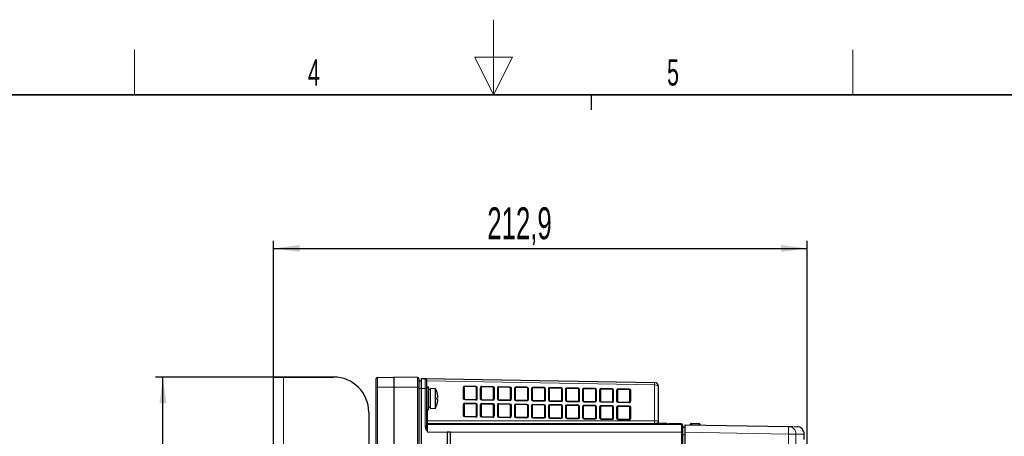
# Model space of a CAD drawing. Header units: millimetres. Extents: x 5 to 418, y 2 to 292.
# Tile 44 of 51: x 154 to 285, y 237 to 292. Entities that reach past the tile are written whole.
import ezdxf

# ---------------------------------------------------------------- set-up
doc = ezdxf.new("R2010")
doc.units = ezdxf.units.MM
doc.layers.add('SLD-0', color=7, linetype='Continuous')
doc.styles.add('SLDTEXTSTYLE0', font='TXT', dxfattribs={"width": 0.605})
doc.dimstyles.new('SLDDIMSTYLE0', dxfattribs={"dimtxt": 3.5, "dimasz": 3.5, "dimexe": 0, "dimexo": 0.0625, "dimgap": 0.875, "dimtad": 1, "dimlfac": 3, "dimrnd": 1e-09, "dimzin": 12, "dimdsep": 46, "dimtxsty": 'SLDTEXTSTYLE0', "dimsah": 1, "dimcen": 0.09, "dimadec": 0, "dimazin": 3, "dimtfac": 1, "dimtofl": 0, "dimtmove": 0, "dimatfit": 3, "dimfxl": 1, "dimfrac": 2, "dimtolj": 1, "dimtzin": 12, "dimarcsym": 0})
doc.dimstyles.new('SLDDIMSTYLE1', dxfattribs={"dimtxt": 4.10931, "dimasz": 3.5, "dimexe": 0, "dimexo": 0.0625, "dimgap": 1.027327, "dimtad": 1, "dimdec": 1, "dimlfac": 3, "dimrnd": 1e-09, "dimzin": 12, "dimdsep": 46, "dimtxsty": 'SLDTEXTSTYLE0', "dimsah": 1, "dimcen": 0.09, "dimadec": 0, "dimazin": 3, "dimtfac": 1, "dimtofl": 0, "dimtmove": 0, "dimatfit": 3, "dimfxl": 1, "dimfrac": 2, "dimtolj": 1, "dimtzin": 12, "dimarcsym": 0})

# ---------------------------------------------------------------- blocks, each defined once
blk = doc.blocks.new('_D_2')
at = {"layer": 'SLD-0', "color": 7}
for p, q in [((187.73, 244.97), (187.73, 263.08)), ((187.73, 262.08), (258.7, 262.08)), ((258.7, 235.47), (258.7, 263.08))]:
    blk.add_line(p, q, dxfattribs=at)
for points in [[(187.73, 262.08), (191.23, 261.62), (191.23, 262.54)], [(258.7, 262.08), (255.2, 262.54), (255.2, 261.62)]]:
    blk.add_solid(points, dxfattribs=at)
at = {"layer": 'SLD-0', "color": 7, "insert": (216.16, 267.54), "char_height": 4.233, "attachment_point": 1, "style": 'SLDTEXTSTYLE0'}
blk.add_mtext('212,9', dxfattribs=at)
blk = doc.blocks.new('_D_3')
at = {"layer": 'SLD-0'}
for p, q in [((195.73, 244.97), (172.03, 244.97)), ((173.03, 126.64), (173.03, 244.97)), ((192.9, 126.64), (172.03, 126.64))]:
    blk.add_line(p, q, dxfattribs=at)
for points in [[(173.03, 244.97), (172.57, 241.47), (173.49, 241.47)], [(173.03, 126.64), (173.49, 130.14), (172.57, 130.14)]]:
    blk.add_solid(points, dxfattribs=at)
at = {"layer": 'SLD-0', "insert": (168.52, 181.79), "char_height": 3.5, "attachment_point": 1, "rotation": 90, "style": 'SLDTEXTSTYLE0'}
blk.add_mtext('355', dxfattribs=at)

msp = doc.modelspace()

# ---------------------------------------------------------------- linework, layer by layer
at = {"color": 7, "linetype": 'Continuous', "lineweight": 25}
for p, q in [((187.7327, 131.635), (187.7327, 244.9684)), ((187.7327, 244.9684), (189.0661, 244.9684)), ((189.0661, 244.9684), (195.7327, 244.9684)), ((201.5631, 244.9305), (203.7327, 244.9684)), ((203.7327, 244.9684), (203.7327, 243.635)), ((206.9023, 244.913), (203.7327, 244.9684)), ((201.3994, 243.635), (201.3994, 244.7639)), ((201.3994, 132.9684), (201.3994, 243.635)), ((203.7327, 243.635), (203.7327, 132.9684)), ((207.0661, 244.7464), (207.0661, 243.635)), ((207.0661, 244.4597), (207.3994, 244.4655)), ((207.0661, 243.635), (207.0661, 138.0177)), ((207.3994, 243.4599), (207.3994, 244.7931)), ((207.3994, 244.7931), (207.9023, 244.7843)), ((207.9023, 244.7843), (238.4081, 244.2518)), ((208.0661, 244.6176), (208.0661, 243.4512)), ((208.3327, 243.6322), (208.0661, 243.6322)), ((208.3327, 240.6322), (208.3327, 243.6322)), ((213.0661, 243.5917), (213.0661, 242.1251)), ((214.6342, 243.6661), (213.1678, 243.6917)), ((214.7325, 242.0995), (214.7325, 243.5661)), ((215.332, 243.5522), (215.332, 242.0855)), ((216.9002, 243.6266), (215.4338, 243.6522)), ((216.9984, 242.0599), (216.9984, 243.5266)), ((217.598, 243.5126), (217.598, 242.046)), ((219.1662, 243.587), (217.6998, 243.6126)), ((221.4321, 243.5475), (219.9657, 243.5731)), ((223.6981, 243.5079), (222.2317, 243.5335)), ((238.8994, 243.7519), (238.8994, 239.1359)), ((207.3994, 138.1379), (207.3994, 243.4599)), ((208.0661, 243.4512), (208.0661, 238.4524)), ((208.5994, 243.2989), (208.3327, 243.2989)), ((209.2661, 243.4155), (208.5994, 243.4655)), ((208.5994, 240.7989), (208.5994, 243.4655)), ((209.2661, 240.8489), (209.2661, 243.4155)), ((209.4779, 242.9099), (209.4792, 242.9101)), ((219.2644, 242.0204), (219.2644, 243.487)), ((219.864, 243.4731), (219.864, 242.0064)), ((221.5304, 241.9808), (221.5304, 243.4475)), ((222.13, 243.4335), (222.13, 241.9669)), ((223.7964, 241.9413), (223.7964, 243.4079)), ((224.3959, 243.394), (224.3959, 241.9273)), ((225.9641, 243.4684), (224.4977, 243.494)), ((226.0624, 241.9017), (226.0624, 243.3684)), ((226.6619, 243.3544), (226.6619, 241.8878)), ((228.2301, 243.4288), (226.7637, 243.4544)), ((228.3283, 241.8622), (228.3283, 243.3288)), ((228.9279, 243.3149), (228.9279, 241.8482)), ((230.4961, 243.3893), (229.0296, 243.4148)), ((230.5943, 241.8226), (230.5943, 243.2893)), ((231.1939, 243.2753), (231.1939, 241.8087)), ((232.762, 243.3497), (231.2956, 243.3753)), ((232.8603, 241.7831), (232.8603, 243.2497)), ((233.4598, 243.2358), (233.4598, 241.7691)), ((235.028, 243.3101), (233.5616, 243.3357)), ((235.1263, 241.7435), (235.1263, 243.2102)), ((208.3327, 240.9655), (208.5994, 240.9655)), ((209.4543, 241.2807), (209.4555, 241.2805)), ((209.4649, 242.0125), (209.5598, 241.9992)), ((209.5625, 242.1885), (209.4673, 242.1751)), ((213.0661, 241.325), (213.0661, 239.8583)), ((213.1643, 242.0251), (214.6307, 241.9995)), ((214.6342, 241.3994), (213.1678, 241.425)), ((214.7325, 239.8327), (214.7325, 241.2994)), ((215.332, 241.2854), (215.332, 239.8188)), ((215.4303, 241.9856), (216.8967, 241.96)), ((216.9002, 241.3598), (215.4338, 241.3854)), ((216.9984, 239.7932), (216.9984, 241.2598)), ((217.598, 241.2459), (217.598, 239.7792)), ((217.6963, 241.946), (219.1627, 241.9204)), ((219.1662, 241.3203), (217.6998, 241.3459)), ((219.2644, 239.7536), (219.2644, 241.2203)), ((219.864, 241.2063), (219.864, 239.7397)), ((219.9622, 241.9065), (221.4287, 241.8809)), ((221.4321, 241.2807), (219.9657, 241.3063)), ((221.5304, 239.7141), (221.5304, 241.1807)), ((222.13, 241.1668), (222.13, 239.7001)), ((222.2282, 241.8669), (223.6946, 241.8413)), ((223.6981, 241.2412), (222.2317, 241.2667)), ((223.7964, 239.6745), (223.7964, 241.1412)), ((224.3959, 241.1272), (224.3959, 239.6606)), ((224.4942, 241.8273), (225.9606, 241.8018)), ((225.9641, 241.2016), (224.4977, 241.2272)), ((226.0624, 239.635), (226.0624, 241.1016)), ((226.6619, 241.0877), (226.6619, 239.621)), ((226.7602, 241.7878), (228.2266, 241.7622)), ((228.2301, 241.162), (226.7637, 241.1876)), ((228.3283, 239.5954), (228.3283, 241.0621)), ((228.9279, 241.0481), (228.9279, 239.5815)), ((229.0261, 241.7482), (230.4926, 241.7226)), ((230.4961, 241.1225), (229.0296, 241.1481)), ((230.5943, 239.5559), (230.5943, 241.0225)), ((231.1939, 241.0086), (231.1939, 239.5419)), ((231.2921, 241.7087), (232.7585, 241.6831)), ((232.762, 241.0829), (231.2956, 241.1085)), ((232.8603, 239.5163), (232.8603, 240.983)), ((233.4598, 240.969), (233.4598, 239.5024)), ((233.5581, 241.6691), (235.0245, 241.6435)), ((235.028, 241.0434), (233.5616, 241.069)), ((235.1263, 239.4768), (235.1263, 240.9434)), ((200.3994, 240.3017), (200.3994, 139.333)), ((208.0661, 240.6322), (208.3327, 240.6322)), ((208.5994, 240.7989), (209.2661, 240.8489)), ((213.1643, 239.7584), (214.6307, 239.7328)), ((215.4303, 239.7188), (216.8967, 239.6932)), ((217.6963, 239.6792), (219.1627, 239.6537)), ((219.9622, 239.6397), (221.4287, 239.6141)), ((222.2282, 239.6001), (223.6946, 239.5745)), ((224.4942, 239.5606), (225.9606, 239.535)), ((226.7602, 239.521), (228.2266, 239.4954)), ((229.0261, 239.4815), (230.4926, 239.4559)), ((231.2921, 239.4419), (232.7585, 239.4163)), ((233.5581, 239.4024), (235.0245, 239.3768)), ((239.9661, 238.7989), (238.4037, 238.7989)), ((238.8994, 239.1359), (238.8994, 238.8989)), ((239.9906, 238.7619), (239.9882, 238.762)), ((241.9661, 238.7575), (240.2936, 238.7581)), ((240.2937, 238.7581), (240.2936, 238.7581)), ((242.1327, 238.5909), (242.1327, 238.4857)), ((242.1327, 238.4857), (242.1327, 237.6525)), ((242.1327, 238.3017), (242.4661, 238.3017)), ((242.4661, 238.6294), (256.2196, 238.3893)), ((242.4661, 237.6296), (242.4661, 238.6294)), ((243.1477, 238.623), (243.1476, 238.6175)), ((243.3144, 238.7866), (244.2994, 238.7863)), ((244.4661, 238.6196), (244.4661, 238.5945)), ((256.2196, 238.3893), (256.8125, 238.379)), ((256.969, 238.3763), (257.3168, 238.3702)), ((211.282, 237.6322), (210.8412, 237.6322)), ((210.8412, 237.6322), (210.8412, 144.2989)), ((211.282, 144.2989), (211.282, 237.6322)), ((242.1327, 237.6525), (242.1327, 150.6322)), ((242.4661, 150.6408), (242.4661, 237.6296)), ((258.2994, 236.6725), (258.2994, 237.3703))]:
    msp.add_line(p, q, dxfattribs=at)
at = {"color": 7, "linetype": 'Continuous', "lineweight": 18}
for p, q in [((189.0661, 244.9684), (189.0661, 131.635)), ((201.5631, 244.9305), (201.5631, 243.635)), ((206.9023, 243.635), (206.9023, 244.913)), ((201.5631, 243.635), (201.3994, 243.635)), ((201.5631, 243.635), (201.5631, 132.9684)), ((201.5631, 243.635), (203.7327, 243.635)), ((206.9023, 243.635), (203.7327, 243.635)), ((206.9023, 138.0177), (206.9023, 243.635)), ((206.9023, 243.635), (207.0661, 243.635)), ((238.4081, 243.9185), (208.0661, 244.4481)), ((212.9678, 242.1251), (212.9678, 243.5917)), ((212.9678, 243.5917), (213.0661, 243.5917)), ((213.1713, 243.7917), (214.6377, 243.7661)), ((214.7325, 243.5661), (214.8342, 243.5661)), ((214.8342, 243.5661), (214.8342, 242.0995)), ((215.2338, 242.0855), (215.2338, 243.5522)), ((215.2338, 243.5522), (215.332, 243.5522)), ((215.4373, 243.7521), (216.9037, 243.7266)), ((216.9984, 243.5266), (217.1002, 243.5266)), ((217.1002, 243.5266), (217.1002, 242.0599)), ((217.4998, 242.046), (217.4998, 243.5126)), ((217.4998, 243.5126), (217.598, 243.5126)), ((217.7032, 243.7126), (219.1697, 243.687)), ((219.9692, 243.673), (221.4356, 243.6474)), ((222.2352, 243.6335), (223.7016, 243.6079)), ((224.5012, 243.5939), (225.9676, 243.5683)), ((226.7672, 243.5544), (228.2336, 243.5288)), ((229.0331, 243.5148), (230.4995, 243.4892)), ((238.4081, 239.1359), (238.4081, 243.9185)), ((207.3994, 243.4657), (207.0661, 243.4599)), ((207.9024, 243.4512), (207.3994, 243.4599)), ((207.9024, 238.4524), (207.9024, 243.4512)), ((208.0661, 243.4512), (207.9024, 243.4512)), ((219.2644, 243.487), (219.3662, 243.487)), ((219.3662, 243.487), (219.3662, 242.0204)), ((219.7657, 242.0064), (219.7657, 243.4731)), ((219.7657, 243.4731), (219.864, 243.4731)), ((221.5304, 243.4475), (221.6321, 243.4475)), ((221.6321, 243.4475), (221.6321, 241.9808)), ((222.0317, 241.9669), (222.0317, 243.4335)), ((222.0317, 243.4335), (222.13, 243.4335)), ((223.7964, 243.4079), (223.8981, 243.4079)), ((223.8981, 243.4079), (223.8981, 241.9413)), ((224.2977, 241.9273), (224.2977, 243.394)), ((224.2977, 243.394), (224.3959, 243.394)), ((226.0624, 243.3684), (226.1641, 243.3684)), ((226.1641, 243.3684), (226.1641, 241.9017)), ((226.5637, 241.8878), (226.5637, 243.3544)), ((226.5637, 243.3544), (226.6619, 243.3544)), ((228.3283, 243.3288), (228.4301, 243.3288)), ((228.4301, 243.3288), (228.4301, 241.8622)), ((228.8296, 241.8482), (228.8296, 243.3149)), ((228.8296, 243.3149), (228.9279, 243.3149)), ((230.5943, 243.2893), (230.6961, 243.2893)), ((230.6961, 243.2893), (230.6961, 241.8226)), ((231.0956, 241.8087), (231.0956, 243.2753)), ((231.0956, 243.2753), (231.1939, 243.2753)), ((231.2991, 243.4753), (232.7655, 243.4497)), ((232.8603, 243.2497), (232.962, 243.2497)), ((232.962, 243.2497), (232.962, 241.7831)), ((233.3616, 241.7691), (233.3616, 243.2358)), ((233.3616, 243.2358), (233.4598, 243.2358)), ((233.5651, 243.4357), (235.0315, 243.4101)), ((235.1263, 243.2102), (235.228, 243.2102)), ((235.228, 243.2102), (235.228, 241.7435)), ((212.9678, 242.1251), (213.0661, 242.1251)), ((212.9678, 239.8583), (212.9678, 241.325)), ((212.9678, 241.325), (213.0661, 241.325)), ((214.6307, 241.8995), (213.1643, 241.9251)), ((213.1713, 241.5249), (214.6377, 241.4993)), ((214.7325, 242.0995), (214.8342, 242.0995)), ((214.7325, 241.2994), (214.8342, 241.2994)), ((214.8342, 241.2994), (214.8342, 239.8327)), ((215.2338, 242.0855), (215.332, 242.0855)), ((215.2338, 239.8188), (215.2338, 241.2854)), ((215.2338, 241.2854), (215.332, 241.2854)), ((216.8967, 241.86), (215.4303, 241.8856)), ((215.4373, 241.4854), (216.9037, 241.4598)), ((216.9984, 242.0599), (217.1002, 242.0599)), ((216.9984, 241.2598), (217.1002, 241.2598)), ((217.1002, 241.2598), (217.1002, 239.7932)), ((217.4998, 242.046), (217.598, 242.046)), ((217.4998, 239.7792), (217.4998, 241.2459)), ((217.4998, 241.2459), (217.598, 241.2459)), ((219.1627, 241.8204), (217.6963, 241.846)), ((217.7032, 241.4458), (219.1697, 241.4202)), ((219.2644, 242.0204), (219.3662, 242.0204)), ((219.2644, 241.2203), (219.3662, 241.2203)), ((219.3662, 241.2203), (219.3662, 239.7536)), ((219.7657, 242.0064), (219.864, 242.0064)), ((219.7657, 239.7397), (219.7657, 241.2063)), ((219.7657, 241.2063), (219.864, 241.2063)), ((221.4287, 241.7809), (219.9622, 241.8065)), ((219.9692, 241.4063), (221.4356, 241.3807)), ((221.5304, 241.9808), (221.6321, 241.9808)), ((221.5304, 241.1807), (221.6321, 241.1807)), ((221.6321, 241.1807), (221.6321, 239.7141)), ((222.0317, 241.9669), (222.13, 241.9669)), ((222.0317, 239.7001), (222.0317, 241.1668)), ((222.0317, 241.1668), (222.13, 241.1668)), ((223.6946, 241.7413), (222.2282, 241.7669)), ((222.2352, 241.3667), (223.7016, 241.3411)), ((223.7964, 241.9413), (223.8981, 241.9413)), ((223.7964, 241.1412), (223.8981, 241.1412)), ((223.8981, 241.1412), (223.8981, 239.6745)), ((224.2977, 241.9273), (224.3959, 241.9273)), ((224.2977, 239.6606), (224.2977, 241.1272)), ((224.2977, 241.1272), (224.3959, 241.1272)), ((225.9606, 241.7018), (224.4942, 241.7274)), ((224.5012, 241.3272), (225.9676, 241.3016)), ((226.0624, 241.9017), (226.1641, 241.9017)), ((226.0624, 241.1016), (226.1641, 241.1016)), ((226.1641, 241.1016), (226.1641, 239.635)), ((226.5637, 241.8878), (226.6619, 241.8878)), ((226.5637, 239.621), (226.5637, 241.0877)), ((226.5637, 241.0877), (226.6619, 241.0877)), ((228.2266, 241.6622), (226.7602, 241.6878)), ((226.7672, 241.2876), (228.2336, 241.262)), ((228.3283, 241.8622), (228.4301, 241.8622)), ((228.3283, 241.0621), (228.4301, 241.0621)), ((228.4301, 241.0621), (228.4301, 239.5954)), ((228.8296, 241.8482), (228.9279, 241.8482)), ((228.8296, 239.5815), (228.8296, 241.0481)), ((228.8296, 241.0481), (228.9279, 241.0481)), ((230.4926, 241.6227), (229.0261, 241.6483)), ((229.0331, 241.2481), (230.4995, 241.2225)), ((230.5943, 241.8226), (230.6961, 241.8226)), ((230.5943, 241.0225), (230.6961, 241.0225)), ((230.6961, 241.0225), (230.6961, 239.5559)), ((231.0956, 241.8087), (231.1939, 241.8087)), ((231.0956, 239.5419), (231.0956, 241.0086)), ((231.0956, 241.0086), (231.1939, 241.0086)), ((232.7585, 241.5831), (231.2921, 241.6087)), ((231.2991, 241.2085), (232.7655, 241.1829)), ((232.8603, 241.7831), (232.962, 241.7831)), ((232.8603, 240.983), (232.962, 240.983)), ((232.962, 240.983), (232.962, 239.5163)), ((233.3616, 241.7691), (233.4598, 241.7691)), ((233.3616, 239.5024), (233.3616, 240.969)), ((233.3616, 240.969), (233.4598, 240.969)), ((235.0245, 241.5436), (233.5581, 241.5692)), ((233.5651, 241.169), (235.0315, 241.1434)), ((235.1263, 241.7435), (235.228, 241.7435)), ((235.1263, 240.9434), (235.228, 240.9434)), ((235.228, 240.9434), (235.228, 239.4768)), ((208.2298, 240.6322), (208.2298, 239.1267)), ((212.9678, 239.8583), (213.0661, 239.8583)), ((214.6307, 239.6328), (213.1643, 239.6584)), ((214.7325, 239.8327), (214.8342, 239.8327)), ((215.2338, 239.8188), (215.332, 239.8188)), ((216.8967, 239.5932), (215.4303, 239.6188)), ((216.9984, 239.7932), (217.1002, 239.7932)), ((217.4998, 239.7792), (217.598, 239.7792)), ((219.2644, 239.7536), (219.3662, 239.7536)), ((219.7657, 239.7397), (219.864, 239.7397)), ((221.5304, 239.7141), (221.6321, 239.7141)), ((222.0317, 239.7001), (222.13, 239.7001)), ((223.7964, 239.6745), (223.8981, 239.6745)), ((224.2977, 239.6606), (224.3959, 239.6606)), ((226.0624, 239.635), (226.1641, 239.635)), ((226.5637, 239.621), (226.6619, 239.621)), ((228.3283, 239.5954), (228.4301, 239.5954)), ((228.8296, 239.5815), (228.9279, 239.5815)), ((208.0661, 238.4524), (207.9024, 238.4524)), ((208.0661, 239.1267), (208.2298, 239.1267)), ((208.2298, 239.1267), (238.4081, 239.1359)), ((238.3994, 238.8026), (208.2327, 238.7934)), ((208.2327, 238.7934), (208.2327, 238.6418)), ((208.2327, 238.6418), (241.9661, 238.6523)), ((219.1627, 239.5537), (217.6963, 239.5793)), ((221.4287, 239.5141), (219.9622, 239.5397)), ((223.6946, 239.4746), (222.2282, 239.5002)), ((225.9606, 239.435), (224.4942, 239.4606)), ((228.2266, 239.3955), (226.7602, 239.4211)), ((230.4926, 239.3559), (229.0261, 239.3815)), ((230.5943, 239.5559), (230.6961, 239.5559)), ((231.0956, 239.5419), (231.1939, 239.5419)), ((232.7585, 239.3163), (231.2921, 239.3419)), ((232.8603, 239.5163), (232.962, 239.5163)), ((233.3616, 239.5024), (233.4598, 239.5024)), ((235.0245, 239.2768), (233.5581, 239.3024)), ((235.1263, 239.4768), (235.228, 239.4768)), ((238.3994, 238.7989), (238.3994, 238.8026)), ((238.8994, 239.1359), (238.4081, 239.1359)), ((239.9661, 238.7639), (239.9661, 238.7989)), ((239.9661, 238.7639), (239.9938, 238.7615)), ((241.9661, 238.6523), (241.9661, 238.7575)), ((243.1531, 238.6174), (243.1477, 238.623)), ((243.3144, 238.7866), (243.3679, 238.7322)), ((243.3679, 238.7322), (244.2994, 238.7322)), ((243.3679, 238.7322), (243.3679, 238.6137)), ((244.2994, 238.7322), (244.2994, 238.7863)), ((244.2994, 238.7322), (244.2994, 238.5974)), ((241.969, 237.6525), (208.2298, 237.642)), ((241.969, 150.6322), (241.969, 237.6525)), ((242.1327, 237.6525), (241.969, 237.6525)), ((242.4661, 237.3017), (242.1327, 237.3017)), ((256.2226, 237.3895), (242.4661, 237.6296)), ((256.2226, 231.1018), (256.2226, 237.3895)), ((256.2226, 237.3895), (257.1987, 237.3895)), ((257.1987, 237.3895), (257.1987, 231.0352)), ((257.1987, 237.3895), (258.2994, 237.3703))]:
    msp.add_line(p, q, dxfattribs=at)
at = {"color": 7, "linetype": 'Continuous', "lineweight": 25}
for centre, radius, start, end in [((195.7327, 240.3017), 4.6667, 0, 90), ((201.5661, 244.7639), 0.1667, 91, 180), ((206.8994, 244.7464), 0.1667, 0, 89), ((207.8994, 244.6176), 0.1667, 0, 89), ((213.1661, 243.5917), 0.1, 89, 180), ((214.6325, 243.5661), 0.1, 0, 89), ((215.432, 243.5522), 0.1, 89, 180), ((216.8984, 243.5266), 0.1, 0, 89), ((217.698, 243.5126), 0.1, 89, 180), ((219.1644, 243.487), 0.1, 0, 89), ((219.964, 243.4731), 0.1, 89, 180), ((221.4304, 243.4475), 0.1, 0, 89), ((222.23, 243.4335), 0.1, 89, 180), ((223.6964, 243.4079), 0.1, 0, 89), ((238.3994, 243.7519), 0.5, 0, 89), ((206.9285, 242.1322), 2.6667, 16.959977, 28.767073), ((206.9183, 242.1327), 2.675, 8.022847, 16.890032), ((209.1482, 242.3345), 0.4393, 340.581663, 353.105629), ((207.2944, 242.2189), 2.2908, 1.573549, 7.202062), ((224.4959, 243.394), 0.1, 89, 180), ((225.9624, 243.3684), 0.1, 0, 89), ((226.7619, 243.3544), 0.1, 89, 180), ((228.2283, 243.3288), 0.1, 0, 89), ((229.0279, 243.3149), 0.1, 89, 180), ((230.4943, 243.2893), 0.1, 0, 89), ((231.2939, 243.2753), 0.1, 89, 180), ((232.7603, 243.2497), 0.1, 0, 89), ((233.5598, 243.2358), 0.1, 89, 180), ((235.0263, 243.2102), 0.1, 0, 89), ((206.9285, 242.1322), 2.6667, 331.232927, 341.374656), ((206.9193, 242.1315), 2.674, 341.448082, 350.313541), ((206.814, 242.1322), 2.6536, 357.415315, 0.925668), ((207.2986, 242.0342), 2.2839, 351.116668, 356.783555), ((209.152, 241.8667), 0.4287, 5.27194, 18.005215), ((213.1661, 242.1251), 0.1, 180, 269), ((213.1661, 241.325), 0.1, 89, 180), ((214.6325, 242.0995), 0.1, 269, 0), ((214.6325, 241.2994), 0.1, 0, 89), ((215.432, 242.0855), 0.1, 180, 269), ((215.432, 241.2854), 0.1, 89, 180), ((216.8984, 242.0599), 0.1, 269, 0), ((216.8984, 241.2598), 0.1, 0, 89), ((217.698, 242.046), 0.1, 180, 269), ((217.698, 241.2459), 0.1, 89, 180), ((219.1644, 242.0204), 0.1, 269, 0), ((219.1644, 241.2203), 0.1, 0, 89), ((219.964, 242.0064), 0.1, 180, 269), ((219.964, 241.2063), 0.1, 89, 180), ((221.4304, 241.9808), 0.1, 269, 0), ((221.4304, 241.1807), 0.1, 0, 89), ((222.23, 241.9669), 0.1, 180, 269), ((222.23, 241.1668), 0.1, 89, 180), ((223.6964, 241.9413), 0.1, 269, 0), ((223.6964, 241.1412), 0.1, 0, 89), ((224.4959, 241.9273), 0.1, 180, 269), ((224.4959, 241.1272), 0.1, 89, 180), ((225.9624, 241.9017), 0.1, 269, 0), ((225.9624, 241.1016), 0.1, 0, 89), ((226.7619, 241.8878), 0.1, 180, 269), ((226.7619, 241.0877), 0.1, 89, 180), ((228.2283, 241.8622), 0.1, 269, 0), ((228.2283, 241.0621), 0.1, 0, 89), ((229.0279, 241.8482), 0.1, 180, 269), ((229.0279, 241.0481), 0.1, 89, 180), ((230.4943, 241.8226), 0.1, 269, 0), ((230.4943, 241.0225), 0.1, 0, 89), ((231.2939, 241.8087), 0.1, 180, 269), ((231.2939, 241.0086), 0.1, 89, 180), ((232.7603, 241.7831), 0.1, 269, 0), ((232.7603, 240.983), 0.1, 0, 89), ((233.5598, 241.7691), 0.1, 180, 269), ((233.5598, 240.969), 0.1, 89, 180), ((235.0263, 241.7435), 0.1, 269, 0), ((235.0263, 240.9434), 0.1, 0, 89), ((213.1661, 239.8583), 0.1, 180, 269), ((214.6325, 239.8327), 0.1, 269, 0), ((215.432, 239.8188), 0.1, 180, 269), ((216.8984, 239.7932), 0.1, 269, 0), ((217.698, 239.7792), 0.1, 180, 269), ((219.1644, 239.7536), 0.1, 269, 0), ((219.964, 239.7397), 0.1, 180, 269), ((221.4304, 239.7141), 0.1, 269, 0), ((222.23, 239.7001), 0.1, 180, 269), ((223.6964, 239.6745), 0.1, 269, 0), ((224.4959, 239.6606), 0.1, 180, 269), ((225.9624, 239.635), 0.1, 269, 0), ((226.7619, 239.621), 0.1, 180, 269), ((228.2283, 239.5954), 0.1, 269, 0), ((229.0279, 239.5815), 0.1, 180, 269), ((230.4943, 239.5559), 0.1, 269, 0), ((231.2939, 239.5419), 0.1, 180, 269), ((232.7603, 239.5163), 0.1, 269, 0), ((233.5598, 239.5024), 0.1, 180, 269), ((235.0263, 239.4768), 0.1, 269, 0), ((238.9994, 238.8989), 0.1, 180, 270), ((239.9661, 238.6322), 0.1667, 49.840918, 90), ((241.9661, 238.5909), 0.1667, 0, 89.982543), ((257.2994, 237.3703), 1, 0.297141, 89)]:
    msp.add_arc(centre, radius, start, end, dxfattribs=at)
at = {"color": 7, "linetype": 'Continuous', "lineweight": 18}
for centre, radius, start, end in [((213.1678, 243.5917), 0.2, 89, 180), ((211.7365, 243.7917), 1.4348, 356.002642, 359.998576), ((213.2029, 243.7661), 1.4348, 356.002642, 359.998576), ((214.6342, 243.5661), 0.2, 0, 89), ((215.4338, 243.5522), 0.2, 89, 180), ((214.0025, 243.7522), 1.4348, 356.002642, 359.998576), ((215.4689, 243.7266), 1.4348, 356.002642, 359.998576), ((216.9002, 243.5266), 0.2, 0, 89), ((217.6998, 243.5126), 0.2, 89, 180), ((216.2684, 243.7126), 1.4348, 356.002642, 359.998576), ((217.7349, 243.687), 1.4348, 356.002642, 359.998576), ((219.1662, 243.487), 0.2, 0, 89), ((219.9657, 243.4731), 0.2, 89, 180), ((218.5344, 243.6731), 1.4348, 356.002642, 359.998576), ((220.0008, 243.6475), 1.4348, 356.002642, 359.998576), ((221.4321, 243.4475), 0.2, 0, 89), ((222.2317, 243.4335), 0.2, 89, 180), ((220.8004, 243.6335), 1.4348, 356.002642, 359.998576), ((222.2668, 243.6079), 1.4348, 356.002642, 359.998576), ((223.6981, 243.4079), 0.2, 0, 89), ((224.4977, 243.394), 0.2, 89, 180), ((223.0664, 243.594), 1.4348, 356.002642, 359.998576), ((224.5328, 243.5684), 1.4348, 356.002642, 359.998576), ((225.9641, 243.3684), 0.2, 0, 89), ((226.7637, 243.3544), 0.2, 89, 180), ((225.3324, 243.5544), 1.4348, 356.002642, 359.998576), ((226.7988, 243.5288), 1.4348, 356.002642, 359.998576), ((228.2301, 243.3288), 0.2, 0, 89), ((229.0296, 243.3149), 0.2, 89, 180), ((227.5983, 243.5149), 1.4348, 356.002642, 359.998576), ((233.6323, 244.0852), 4.7788, 358.001617, 1.998383), ((229.0647, 243.4893), 1.4348, 356.002642, 359.998576), ((230.4961, 243.2893), 0.2, 0, 89), ((231.2956, 243.2753), 0.2, 89, 180), ((229.8643, 243.4753), 1.4348, 356.002642, 359.998576), ((231.3307, 243.4497), 1.4348, 356.002642, 359.998576), ((232.762, 243.2497), 0.2, 0, 89), ((233.5616, 243.2358), 0.2, 89, 180), ((232.1303, 243.4358), 1.4348, 356.002642, 359.998576), ((233.5967, 243.4102), 1.4348, 356.002642, 359.998576), ((235.028, 243.2102), 0.2, 0, 89), ((213.1678, 242.1251), 0.2, 180, 269), ((213.1678, 241.325), 0.2, 89, 180), ((211.7316, 241.9751), 1.4336, 358.001617, 1.998383), ((211.7365, 241.525), 1.4348, 356.002642, 359.998576), ((214.6342, 242.0995), 0.2, 269, 0), ((213.198, 241.9495), 1.4336, 358.001617, 1.998383), ((213.2029, 241.4994), 1.4348, 356.002642, 359.998576), ((214.6342, 241.2994), 0.2, 0, 89), ((215.4338, 242.0855), 0.2, 180, 269), ((215.4338, 241.2854), 0.2, 89, 180), ((213.9975, 241.9356), 1.4336, 358.001617, 1.998383), ((214.0025, 241.4854), 1.4348, 356.002642, 359.998576), ((216.9002, 242.0599), 0.2, 269, 0), ((215.4639, 241.91), 1.4336, 358.001617, 1.998383), ((215.4689, 241.4598), 1.4348, 356.002642, 359.998576), ((216.9002, 241.2598), 0.2, 0, 89), ((217.6998, 242.046), 0.2, 180, 269), ((217.6998, 241.2459), 0.2, 89, 180), ((216.2635, 241.896), 1.4336, 358.001617, 1.998383), ((216.2684, 241.4459), 1.4348, 356.002642, 359.998576), ((219.1662, 242.0204), 0.2, 269, 0), ((217.7299, 241.8704), 1.4336, 358.001617, 1.998383), ((217.7349, 241.4203), 1.4348, 356.002642, 359.998576), ((219.1662, 241.2203), 0.2, 0, 89), ((219.9657, 242.0064), 0.2, 180, 269), ((219.9657, 241.2063), 0.2, 89, 180), ((218.5295, 241.8565), 1.4336, 358.001617, 1.998383), ((218.5344, 241.4063), 1.4348, 356.002642, 359.998576), ((221.4321, 241.9808), 0.2, 269, 0), ((219.9959, 241.8309), 1.4336, 358.001617, 1.998383), ((220.0008, 241.3807), 1.4348, 356.002642, 359.998576), ((221.4321, 241.1807), 0.2, 0, 89), ((222.2317, 241.9669), 0.2, 180, 269), ((222.2317, 241.1668), 0.2, 89, 180), ((220.7955, 241.8169), 1.4336, 358.001617, 1.998383), ((220.8004, 241.3668), 1.4348, 356.002642, 359.998576), ((223.6981, 241.9413), 0.2, 269, 0), ((222.2619, 241.7913), 1.4336, 358.001617, 1.998383), ((222.2668, 241.3412), 1.4348, 356.002642, 359.998576), ((223.6981, 241.1412), 0.2, 0, 89), ((224.4977, 241.9273), 0.2, 180, 269), ((224.4977, 241.1272), 0.2, 89, 180), ((223.0614, 241.7774), 1.4336, 358.001617, 1.998383), ((223.0664, 241.3272), 1.4348, 356.002642, 359.998576), ((225.9641, 241.9017), 0.2, 269, 0), ((224.5279, 241.7518), 1.4336, 358.001617, 1.998383), ((224.5328, 241.3016), 1.4348, 356.002642, 359.998576), ((225.9641, 241.1016), 0.2, 0, 89), ((226.7637, 241.8878), 0.2, 180, 269), ((226.7637, 241.0877), 0.2, 89, 180), ((225.3274, 241.7378), 1.4336, 358.001617, 1.998383), ((225.3324, 241.2877), 1.4348, 356.002642, 359.998576), ((228.2301, 241.8622), 0.2, 269, 0), ((226.7938, 241.7122), 1.4336, 358.001617, 1.998383), ((226.7988, 241.2621), 1.4348, 356.002642, 359.998576), ((228.2301, 241.0621), 0.2, 0, 89), ((229.0296, 241.8482), 0.2, 180, 269), ((229.0296, 241.0481), 0.2, 89, 180), ((227.5934, 241.6982), 1.4336, 358.001617, 1.998383), ((227.5983, 241.2481), 1.4348, 356.002642, 359.998576), ((230.4961, 241.8226), 0.2, 269, 0), ((229.0598, 241.6727), 1.4336, 358.001617, 1.998383), ((229.0647, 241.2225), 1.4348, 356.002642, 359.998576), ((230.4961, 241.0225), 0.2, 0, 89), ((231.2956, 241.8087), 0.2, 180, 269), ((231.2956, 241.0086), 0.2, 89, 180), ((229.8594, 241.6587), 1.4336, 358.001617, 1.998383), ((229.8643, 241.2086), 1.4348, 356.002642, 359.998576), ((232.762, 241.7831), 0.2, 269, 0), ((231.3258, 241.6331), 1.4336, 358.001617, 1.998383), ((231.3307, 241.183), 1.4348, 356.002642, 359.998576), ((232.762, 240.983), 0.2, 0, 89), ((233.5616, 241.7691), 0.2, 180, 269), ((233.5616, 240.969), 0.2, 89, 180), ((232.1253, 241.6191), 1.4336, 358.001617, 1.998383), ((232.1303, 241.169), 1.4348, 356.002642, 359.998576), ((235.028, 241.7435), 0.2, 269, 0), ((233.5918, 241.5935), 1.4336, 358.001617, 1.998383), ((233.5967, 241.1434), 1.4348, 356.002642, 359.998576), ((235.028, 240.9434), 0.2, 0, 89), ((213.1678, 239.8583), 0.2, 180, 269), ((211.7316, 239.7084), 1.4336, 358.001617, 1.998383), ((214.6342, 239.8327), 0.2, 269, 0), ((213.198, 239.6828), 1.4336, 358.001617, 1.998383), ((215.4338, 239.8188), 0.2, 180, 269), ((213.9975, 239.6688), 1.4336, 358.001617, 1.998383), ((216.9002, 239.7932), 0.2, 269, 0), ((215.4639, 239.6432), 1.4336, 358.001617, 1.998383), ((217.6998, 239.7792), 0.2, 180, 269), ((216.2635, 239.6293), 1.4336, 358.001617, 1.998383), ((219.1662, 239.7536), 0.2, 269, 0), ((217.7299, 239.6037), 1.4336, 358.001617, 1.998383), ((219.9657, 239.7397), 0.2, 180, 269), ((218.5295, 239.5897), 1.4336, 358.001617, 1.998383), ((221.4321, 239.7141), 0.2, 269, 0), ((219.9959, 239.5641), 1.4336, 358.001617, 1.998383), ((222.2317, 239.7001), 0.2, 180, 269), ((220.7955, 239.5501), 1.4336, 358.001617, 1.998383), ((223.6981, 239.6745), 0.2, 269, 0), ((224.4977, 239.6606), 0.2, 180, 269), ((225.9641, 239.635), 0.2, 269, 0), ((226.7637, 239.621), 0.2, 180, 269), ((228.2301, 239.5954), 0.2, 269, 0), ((229.0296, 239.5815), 0.2, 180, 269), ((208.2327, 238.9601), 0.1667, 180.004364, 270.004363), ((208.2327, 238.8085), 0.1667, 180.004364, 270.004363), ((222.2619, 239.5246), 1.4336, 358.001617, 1.998383), ((223.0614, 239.5106), 1.4336, 358.001617, 1.998383), ((224.5279, 239.485), 1.4336, 358.001617, 1.998383), ((225.3274, 239.471), 1.4336, 358.001617, 1.998383), ((226.7938, 239.4454), 1.4336, 358.001617, 1.998383), ((227.5934, 239.4315), 1.4336, 358.001617, 1.998383), ((230.4961, 239.5559), 0.2, 269, 0), ((229.0598, 239.4059), 1.4336, 358.001617, 1.998383), ((231.2956, 239.5419), 0.2, 180, 269), ((229.8594, 239.3919), 1.4336, 358.001617, 1.998383), ((232.762, 239.5163), 0.2, 269, 0), ((231.3258, 239.3663), 1.4336, 358.001617, 1.998383), ((233.5616, 239.5024), 0.2, 180, 269), ((232.1253, 239.3524), 1.4336, 358.001617, 1.998383), ((235.028, 239.4768), 0.2, 269, 0), ((233.5918, 239.3268), 1.4336, 358.001617, 1.998383), ((238.3994, 238.3025), 0.5001, 83.623754, 90.000002), ((238.466, 238.8965), 0.0976, 263.467326, 269.9998), ((241.9661, 238.5909), 0.1667, 0.004364, 90.004363), ((241.9661, 238.4857), 0.1667, 0.004364, 90.004363), ((243.3679, 238.5655), 0.1667, 90.020547, 162.191052), ((244.2994, 238.5655), 0.1667, 10.036962, 90.003831), ((243.9531, 237.8534), 12.2783, 357.834485, 2.501514), ((256.2005, 237.3913), 0.9982, 359.894619, 88.902372)]:
    msp.add_arc(centre, radius, start, end, dxfattribs=at)
for centre, major_axis, ratio, start_param, end_param in [((207.8994, 243.4508), (0.0029, 1.3335), 0.00222695, 4.71266601, 6.28315129), ((238.3994, 243.7519), (0.5, 0), 0.33333333, 0, 1.55334303), ((208.2327, 239.1267), (-0.0001, 0.3333), 0.0087262, 1.57079234, 3.12413803), ((208.2327, 237.642), (0.0001, 1), 0.00297041, 0.01745714, 1.57080295), ((238.3994, 239.1359), (0.0002, 0.3333), 0.02617859, 3.15906856, 4.71241425), ((240.2994, 238.7639), (0.3333, 0), 0.01745506, 3.14159265, 3.42979673), ((241.9661, 237.6525), (-0.0001, 1), 0.00297041, 4.71238421, 6.26573001)]:
    msp.add_ellipse(centre, major_axis=major_axis, ratio=ratio, start_param=start_param, end_param=end_param, dxfattribs=at)
at = {"color": 7, "linetype": 'Continuous', "lineweight": 25}
for centre, major_axis, ratio, start_param, end_param in [((238.3994, 238.8989), (0.5, 0), 0.19996954, 4.71238898, 4.82369234), ((240.2994, 238.7639), (0.3333, 0), 0.01745506, 3.42979673, 4.69493569), ((243.3144, 238.6199), (0.1621, -0.0389), 0.99932846, 1.80612945, 3.35917055), ((244.2994, 238.6196), (0.1418, -0.0876), 0.99965945, 0.55351343, 2.12430975)]:
    msp.add_ellipse(centre, major_axis=major_axis, ratio=ratio, start_param=start_param, end_param=end_param, dxfattribs=at)
at = {"color": 7, "linetype": 'Continuous', "lineweight": 18}
for points, knots in [([(208.2298, 237.642), (208.2292, 237.6429), (208.1744, 237.7295), (208.0652, 237.903), (207.9598, 238.1296), (207.9101, 238.3167), (207.905, 238.4068), (207.9024, 238.4524)], [0, 0, 0, 0, 0.0037659, 0.34734759, 0.69465093, 0.84567641, 1, 1, 1, 1]), ([(208.0661, 238.4524), (208.0675, 238.4158), (208.0704, 238.3422), (208.0969, 238.1734), (208.1505, 237.9427), (208.2029, 237.744), (208.2294, 237.6432), (208.2298, 237.642)], [0, 0, 0, 0, 0.13641091, 0.27393684, 0.63111946, 0.99565508, 1, 1, 1, 1]), ([(238.4549, 238.7995), (238.4554, 238.7996), (238.4567, 238.7997), (238.4634, 238.8002), (238.4783, 238.8016), (238.5077, 238.8051), (238.6098, 238.8218), (238.7534, 238.859), (238.8781, 238.8864), (238.8923, 238.8948), (238.8994, 238.8989)], [0, 0, 0, 0, 0.01054056, 0.0306508, 0.05950431, 0.10569784, 0.18760385, 0.56614382, 0.78606753, 1, 1, 1, 1])]:
    msp.add_open_spline(points, degree=3, knots=knots, dxfattribs=at)
at = {"color": 7, "linetype": 'Continuous', "lineweight": 25}
msp.add_open_spline([(238.4037, 238.7989), (238.4031, 238.7989), (238.4016, 238.7989), (238.4002, 238.7989), (238.3994, 238.7989)], degree=3, knots=[0, 0, 0, 0, 0.40604864, 1, 1, 1, 1], dxfattribs=at)
at = {"layer": 'SLD-0', "lineweight": 18}
for p, q in [((217, 292.5), (217, 282.5)), ((169.25, 282.5), (169.25, 288.5)), ((264.75, 282.5), (264.75, 288.5)), ((219.5, 287.5), (214.5, 287.5)), ((214.5, 287.5), (217, 282.5)), ((217, 282.5), (219.5, 287.5))]:
    msp.add_line(p, q, dxfattribs=at)
at = {"layer": 'SLD-0', "lineweight": 35}
msp.add_line((408, 282.5), (26, 282.5), dxfattribs=at)
at = {"layer": 'SLD-0'}
msp.add_line((230, 280.5), (230, 282.5), dxfattribs=at)
msp.add_line((230, 280.5), (230, 282.5), dxfattribs=at)

# ---------------------------------------------------------------- texts
at = {"layer": 'SLD-0', "char_height": 3.5, "attachment_point": 2, "style": 'SLDTEXTSTYLE0'}
for s, insert in [('4', (193.1027, 287.243)), ('5', (240.8527, 287.243))]:
    msp.add_mtext(s, dxfattribs=dict(at, insert=insert))

# ---------------------------------------------------------------- dimensions: what is measured, and where the dimension line sits
at = {"layer": 'SLD-0', "color": 7}
dim = msp.add_linear_dim(base=(258.6994, 262.0845), p1=(187.7327, 244.9684), p2=(258.6994, 235.4684), dimstyle='SLDDIMSTYLE1', dxfattribs=at)
dim.commit()
dim.dimension.update_dxf_attribs({"geometry": '_D_2', "text_midpoint": (223.2161, 262.0845), "dimtype": 160})
at = {"layer": 'SLD-0'}
dim = msp.add_linear_dim(base=(173.0304, 244.9684), p1=(192.8994, 126.635), p2=(195.7327, 244.9684), angle=90, dimstyle='SLDDIMSTYLE0', dxfattribs=at)
dim.commit()
dim.dimension.update_dxf_attribs({"geometry": '_D_3', "text_midpoint": (173.0304, 185.8017), "dimtype": 160})

doc.saveas('drawing.dxf')
